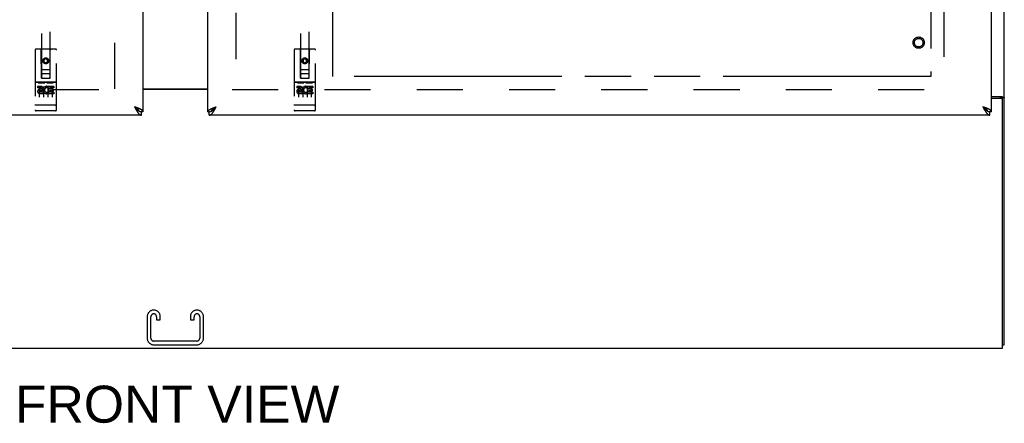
# Model space of a CAD drawing. Header units: inches. Extents: x 0 to 243, y 0 to 157.
# Tile 4 of 17: x 73 to 101, y 40 to 52. Entities that reach past the tile are written whole.
import ezdxf

# ---------------------------------------------------------------- set-up
doc = ezdxf.new("R2010")
doc.units = ezdxf.units.IN
doc.header["$LTSCALE"] = 13.357143
doc.header["$MEASUREMENT"] = 0
doc.linetypes.add('HIDDEN', pattern=[0.2, 0.1, -0.1])
doc.linetypes.add('PHANTOM', pattern=[0.8, 0.45, -0.05, 0.1, -0.05, 0.1, -0.05])
doc.layers.get('0').update_dxf_attribs({"linetype": 'CONTINUOUS'})
for name, color, linetype in [('02___PRT_ALL_AXES', 7, 'CONTINUOUS'), ('AVAILABLE_DOOR_SPACE', 7, 'CONTINUOUS'), ('DEFAULT_2', 8, 'HIDDEN'), ('DIMENSIONS', 7, 'CONTINUOUS')]:
    doc.layers.add(name, color=color, linetype=linetype)
doc.styles.get("Standard").update_dxf_attribs({"font": 'arial.ttf'})
doc.dimstyles.new('DIMSTYLE_2', dxfattribs={"dimtxt": 1.114286, "dimasz": 1.428571, "dimexe": 0.09, "dimexo": 0.07, "dimgap": 0.039, "dimtad": 0, "dimtih": 1, "dimtoh": 1, "dimzin": 4, "dimdsep": 46, "dimtxsty": 'Standard', "dimblk": '_FILLED', "dimblk1": '_FILLED', "dimblk2": '_FILLED', "dimcen": 0.09, "dimazin": 1, "dimtfac": 1, "dimtdec": 3, "dimtofl": 0, "dimtmove": 0, "dimatfit": 3, "dimldrblk": '_FILLED', "dimfxl": 1, "dimtolj": 1, "dimtzin": 4, "dimarcsym": 0})

# ---------------------------------------------------------------- blocks, each defined once
blk = doc.blocks.new('_FILLED')
at = {"color": 0, "linetype": 'ByBlock'}
blk.add_solid([(0, 0), (-1, 0.2), (-1, -0.2)], dxfattribs=at)
blk = doc.blocks.new('*D11')
at = {"layer": 'DIMENSIONS', "color": 2, "linetype": 'Continuous'}
for p, q in [((81.598, 100.79), (87.751, 100.79)), ((98.911, 100.79), (92.759, 100.79))]:
    blk.add_line(p, q, dxfattribs=at)
at = {"layer": 'DIMENSIONS', "color": 2, "linetype": 'Continuous', "xscale": 1.4285714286, "yscale": 1.4285714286, "zscale": 1.4285714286, "rotation": 180}
blk.add_blockref('_FILLED', (81.598, 100.79), dxfattribs=at)
at = {"layer": 'DIMENSIONS', "color": 2, "linetype": 'Continuous', "xscale": 1.4285714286, "yscale": 1.4285714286, "zscale": 1.4285714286}
blk.add_blockref('_FILLED', (98.911, 100.79), dxfattribs=at)
at = {"layer": 'DIMENSIONS', "color": 2, "linetype": 'Continuous', "insert": (90.255, 101.347), "char_height": 1.1143, "width": 3.89379, "attachment_point": 2, "line_spacing_factor": 0.9}
blk.add_mtext('17.31', dxfattribs=at)
blk = doc.blocks.new('*D13')
at = {"layer": 'DIMENSIONS', "color": 2, "linetype": 'Continuous'}
for p, q in [((77.973, 99.077), (75.116, 99.077)), ((81.598, 99.077), (84.197, 99.077))]:
    blk.add_line(p, q, dxfattribs=at)
at = {"layer": 'DIMENSIONS', "color": 2, "linetype": 'Continuous', "xscale": 1.4285714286, "yscale": 1.4285714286, "zscale": 1.4285714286}
blk.add_blockref('_FILLED', (77.973, 99.077), dxfattribs=at)
at = {"layer": 'DIMENSIONS', "color": 2, "linetype": 'Continuous', "xscale": 1.4285714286, "yscale": 1.4285714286, "zscale": 1.4285714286, "rotation": 180}
blk.add_blockref('_FILLED', (81.598, 99.077), dxfattribs=at)
at = {"layer": 'DIMENSIONS', "color": 2, "linetype": 'Continuous', "insert": (84.754, 99.634), "char_height": 1.1143, "width": 3.02804, "attachment_point": 1, "line_spacing_factor": 0.9}
blk.add_mtext('3.63', dxfattribs=at)

msp = doc.modelspace()

# ---------------------------------------------------------------- linework, layer by layer
at = {"color": 3, "linetype": 'Continuous'}
for p, q in [((101.036, 42.668), (101.036, 114.46)), ((76.098, 111.71), (76.098, 49.418)), ((77.973, 49.418), (77.973, 111.71)), ((100.661, 49.418), (100.661, 53.814)), ((76.098, 50.079), (77.973, 50.079)), ((77.973, 50.064), (76.098, 50.064)), ((100.661, 49.856), (100.966, 49.856)), ((100.924, 49.804), (100.661, 49.804)), ((100.984, 42.564), (100.984, 49.744)), ((75.888, 49.547), (75.852, 49.56)), ((75.852, 49.56), (75.865, 49.536)), ((75.865, 49.536), (75.875, 49.517)), ((75.875, 49.517), (75.882, 49.505)), ((75.882, 49.505), (75.888, 49.493)), ((75.906, 49.54), (75.888, 49.547)), ((75.888, 49.493), (75.895, 49.481)), ((75.918, 49.536), (75.906, 49.54)), ((75.929, 49.531), (75.918, 49.536)), ((75.941, 49.527), (75.929, 49.531)), ((75.952, 49.523), (75.941, 49.527)), ((78.109, 49.518), (78.12, 49.523)), ((78.12, 49.523), (78.131, 49.527)), ((78.131, 49.527), (78.143, 49.531)), ((78.143, 49.531), (78.154, 49.536)), ((78.154, 49.536), (78.166, 49.54)), ((78.166, 49.54), (78.178, 49.545)), ((78.178, 49.545), (78.196, 49.552)), ((78.184, 49.493), (78.19, 49.505)), ((78.19, 49.505), (78.197, 49.517)), ((78.196, 49.552), (78.22, 49.56)), ((78.197, 49.517), (78.203, 49.529)), ((78.203, 49.529), (78.22, 49.56)), ((100.414, 49.56), (100.431, 49.529)), ((100.431, 49.529), (100.438, 49.517)), ((100.438, 49.517), (100.444, 49.505)), ((100.444, 49.505), (100.451, 49.493)), ((100.451, 49.493), (100.457, 49.481)), ((100.474, 49.538), (100.457, 49.545)), ((100.486, 49.534), (100.474, 49.538)), ((100.498, 49.529), (100.486, 49.534)), ((100.509, 49.525), (100.498, 49.529)), ((76.056, 49.314), (53.453, 49.314)), ((100.619, 49.314), (78.015, 49.314)), ((53.088, 42.564), (100.984, 42.564))]:
    msp.add_line(p, q, dxfattribs=at)
at = {"color": 7, "linetype": 'Continuous'}
for p, q in [((100.932, 49.816), (101.036, 49.816)), ((100.932, 49.816), (100.932, 49.804)), ((75.869, 49.55), (75.852, 49.56)), ((75.852, 49.56), (75.868, 49.542)), ((75.868, 49.542), (75.878, 49.532)), ((75.881, 49.542), (75.869, 49.55)), ((75.878, 49.532), (75.885, 49.525)), ((75.889, 49.537), (75.881, 49.542)), ((75.885, 49.525), (75.892, 49.518)), ((75.892, 49.518), (75.898, 49.511)), ((75.992, 49.435), (75.994, 49.434)), ((76.098, 49.418), (76.056, 49.418)), ((76.056, 49.314), (76.056, 49.418)), ((77.973, 49.418), (78.015, 49.418)), ((78.015, 49.314), (78.015, 49.418)), ((78.077, 49.434), (78.08, 49.435)), ((78.175, 49.531), (78.183, 49.537)), ((78.18, 49.518), (78.187, 49.525)), ((78.183, 49.537), (78.191, 49.542)), ((78.187, 49.525), (78.194, 49.532)), ((78.191, 49.542), (78.199, 49.547)), ((78.194, 49.532), (78.203, 49.542)), ((78.199, 49.547), (78.212, 49.555)), ((78.203, 49.542), (78.22, 49.56)), ((78.212, 49.555), (78.22, 49.56)), ((100.435, 49.547), (100.414, 49.56)), ((100.414, 49.56), (100.431, 49.542)), ((100.431, 49.542), (100.441, 49.532)), ((100.443, 49.542), (100.435, 49.547)), ((100.441, 49.532), (100.447, 49.525)), ((100.451, 49.537), (100.443, 49.542)), ((100.447, 49.525), (100.454, 49.518)), ((100.454, 49.518), (100.461, 49.511)), ((100.554, 49.435), (100.557, 49.434)), ((100.661, 49.418), (100.619, 49.418)), ((100.619, 49.314), (100.619, 49.418)), ((100.984, 42.668), (101.036, 42.668))]:
    msp.add_line(p, q, dxfattribs=at)
for points in [[(100.892, 49.856), (100.892, 49.854), (100.892, 49.852), (100.892, 49.851), (100.893, 49.849), (100.894, 49.847), (100.895, 49.846), (100.896, 49.844), (100.897, 49.843), (100.899, 49.841), (100.901, 49.839), (100.903, 49.838), (100.905, 49.837), (100.907, 49.836), (100.909, 49.834), (100.911, 49.833), (100.916, 49.831)], [(100.916, 49.831), (100.919, 49.83), (100.921, 49.828), (100.923, 49.827), (100.925, 49.826), (100.927, 49.824), (100.929, 49.823), (100.93, 49.822), (100.931, 49.82), (100.932, 49.819), (100.932, 49.817), (100.932, 49.816)], [(75.992, 49.435), (75.992, 49.436), (75.991, 49.439), (75.99, 49.442), (75.988, 49.444), (75.987, 49.447), (75.986, 49.45), (75.984, 49.452), (75.983, 49.455), (75.981, 49.458), (75.979, 49.46), (75.977, 49.463), (75.975, 49.465), (75.973, 49.468), (75.971, 49.471), (75.969, 49.473), (75.966, 49.476), (75.964, 49.479), (75.961, 49.481), (75.958, 49.484), (75.956, 49.487), (75.953, 49.489), (75.95, 49.492), (75.947, 49.494), (75.944, 49.497), (75.94, 49.5), (75.937, 49.502), (75.934, 49.505), (75.93, 49.508), (75.927, 49.51), (75.923, 49.513), (75.92, 49.516), (75.916, 49.518), (75.912, 49.521), (75.908, 49.523), (75.905, 49.526), (75.901, 49.529), (75.897, 49.531), (75.889, 49.537)], [(75.898, 49.511), (75.901, 49.508), (75.905, 49.504), (75.908, 49.501), (75.911, 49.498), (75.915, 49.494), (75.918, 49.491), (75.921, 49.488), (75.925, 49.485), (75.928, 49.482), (75.931, 49.479), (75.934, 49.476), (75.938, 49.473), (75.941, 49.47), (75.944, 49.468), (75.948, 49.465), (75.951, 49.462), (75.954, 49.46), (75.958, 49.457), (75.961, 49.455), (75.964, 49.452), (75.967, 49.45), (75.971, 49.448), (75.974, 49.446), (75.977, 49.443), (75.981, 49.441), (75.984, 49.44), (75.987, 49.438), (75.99, 49.436), (75.992, 49.435)], [(75.994, 49.434), (75.997, 49.433), (76, 49.431), (76.004, 49.429), (76.007, 49.428), (76.01, 49.427), (76.014, 49.426), (76.017, 49.424), (76.02, 49.423), (76.023, 49.422), (76.027, 49.422), (76.03, 49.421), (76.033, 49.42), (76.037, 49.42), (76.04, 49.419), (76.043, 49.419), (76.047, 49.418), (76.05, 49.418), (76.053, 49.418), (76.056, 49.418)], [(78.015, 49.418), (78.019, 49.418), (78.022, 49.418), (78.025, 49.418), (78.029, 49.419), (78.032, 49.419), (78.035, 49.42), (78.039, 49.42), (78.042, 49.421), (78.045, 49.422), (78.048, 49.422), (78.052, 49.423), (78.055, 49.424), (78.058, 49.426), (78.062, 49.427), (78.065, 49.428), (78.068, 49.429), (78.072, 49.431), (78.075, 49.433), (78.077, 49.434)], [(78.08, 49.435), (78.08, 49.436), (78.081, 49.439), (78.082, 49.442), (78.083, 49.444), (78.085, 49.447), (78.086, 49.45), (78.088, 49.452), (78.089, 49.455), (78.091, 49.458), (78.093, 49.46), (78.095, 49.463), (78.097, 49.465), (78.099, 49.468), (78.101, 49.471), (78.103, 49.473), (78.106, 49.476), (78.108, 49.479), (78.111, 49.481), (78.114, 49.484), (78.116, 49.487), (78.119, 49.489), (78.122, 49.492), (78.125, 49.494), (78.128, 49.497), (78.132, 49.5), (78.135, 49.502), (78.138, 49.505), (78.142, 49.508), (78.145, 49.51), (78.149, 49.513), (78.152, 49.516), (78.156, 49.518), (78.16, 49.521), (78.164, 49.523), (78.167, 49.526), (78.171, 49.529), (78.175, 49.531)], [(78.08, 49.435), (78.081, 49.436), (78.085, 49.438), (78.088, 49.44), (78.091, 49.441), (78.095, 49.443), (78.098, 49.446), (78.101, 49.448), (78.105, 49.45), (78.108, 49.452), (78.111, 49.455), (78.114, 49.457), (78.118, 49.46), (78.121, 49.462), (78.124, 49.465), (78.128, 49.468), (78.131, 49.47), (78.134, 49.473), (78.138, 49.476), (78.141, 49.479), (78.144, 49.482), (78.147, 49.485), (78.151, 49.488), (78.154, 49.491), (78.157, 49.494), (78.161, 49.498), (78.164, 49.501), (78.167, 49.504), (78.17, 49.508), (78.174, 49.511), (78.18, 49.518)], [(100.554, 49.435), (100.554, 49.436), (100.553, 49.439), (100.552, 49.442), (100.551, 49.444), (100.55, 49.447), (100.548, 49.45), (100.547, 49.452), (100.545, 49.455), (100.544, 49.458), (100.542, 49.46), (100.54, 49.463), (100.538, 49.465), (100.536, 49.468), (100.534, 49.471), (100.531, 49.473), (100.529, 49.476), (100.526, 49.479), (100.524, 49.481), (100.521, 49.484), (100.518, 49.487), (100.515, 49.489), (100.512, 49.492), (100.509, 49.494), (100.506, 49.497), (100.503, 49.5), (100.5, 49.502), (100.496, 49.505), (100.493, 49.508), (100.489, 49.51), (100.486, 49.513), (100.482, 49.516), (100.478, 49.518), (100.475, 49.521), (100.471, 49.523), (100.467, 49.526), (100.463, 49.529), (100.459, 49.531), (100.451, 49.537)], [(100.461, 49.511), (100.464, 49.508), (100.467, 49.504), (100.471, 49.501), (100.474, 49.498), (100.477, 49.494), (100.48, 49.491), (100.484, 49.488), (100.487, 49.485), (100.49, 49.482), (100.494, 49.479), (100.497, 49.476), (100.5, 49.473), (100.504, 49.47), (100.507, 49.468), (100.51, 49.465), (100.513, 49.462), (100.517, 49.46), (100.52, 49.457), (100.523, 49.455), (100.527, 49.452), (100.53, 49.45), (100.533, 49.448), (100.537, 49.446), (100.54, 49.443), (100.543, 49.441), (100.546, 49.44), (100.55, 49.438), (100.553, 49.436), (100.554, 49.435)], [(100.557, 49.434), (100.56, 49.433), (100.563, 49.431), (100.566, 49.429), (100.569, 49.428), (100.573, 49.427), (100.576, 49.426), (100.579, 49.424), (100.583, 49.423), (100.586, 49.422), (100.589, 49.422), (100.593, 49.421), (100.596, 49.42), (100.599, 49.42), (100.602, 49.419), (100.606, 49.419), (100.609, 49.418), (100.612, 49.418), (100.616, 49.418), (100.619, 49.418)]]:
    msp.add_lwpolyline(points, dxfattribs=at)
at = {"color": 3, "linetype": 'Continuous'}
for points in [[(100.966, 49.856), (100.968, 49.855), (100.971, 49.853), (100.973, 49.852), (100.977, 49.85), (100.98, 49.849), (100.984, 49.847), (100.988, 49.846), (100.992, 49.844), (100.996, 49.843), (101, 49.842), (101.004, 49.84), (101.008, 49.839), (101.012, 49.838), (101.015, 49.836), (101.018, 49.835), (101.021, 49.834), (101.024, 49.832), (101.027, 49.83), (101.029, 49.829), (101.031, 49.827), (101.032, 49.825), (101.034, 49.823), (101.035, 49.822), (101.035, 49.82), (101.036, 49.818), (101.036, 49.816)], [(75.895, 49.481), (75.898, 49.475), (75.901, 49.469), (75.905, 49.463), (75.908, 49.458), (75.911, 49.452), (75.915, 49.446), (75.918, 49.441), (75.921, 49.435), (75.925, 49.43), (75.928, 49.425), (75.931, 49.42)], [(75.931, 49.42), (75.934, 49.415), (75.938, 49.41), (75.941, 49.405), (75.944, 49.4), (75.948, 49.395), (75.951, 49.391), (75.954, 49.386), (75.958, 49.382), (75.961, 49.378), (75.964, 49.373), (75.967, 49.369), (75.971, 49.366), (75.974, 49.362), (75.977, 49.358), (75.981, 49.355), (75.984, 49.351), (75.987, 49.348), (75.99, 49.345), (75.994, 49.342), (75.997, 49.339), (76, 49.336), (76.004, 49.334), (76.007, 49.332), (76.01, 49.329), (76.014, 49.327), (76.017, 49.325), (76.02, 49.323), (76.023, 49.322), (76.027, 49.32), (76.03, 49.319), (76.033, 49.318), (76.037, 49.317), (76.04, 49.316), (76.043, 49.315), (76.047, 49.315), (76.05, 49.314), (76.053, 49.314), (76.056, 49.314)], [(75.999, 49.503), (75.994, 49.505), (75.989, 49.507), (75.984, 49.509), (75.979, 49.511), (75.973, 49.514), (75.968, 49.516), (75.963, 49.518), (75.952, 49.523)], [(76.098, 49.418), (76.098, 49.42), (76.098, 49.422), (76.098, 49.425), (76.097, 49.427), (76.097, 49.429), (76.096, 49.431), (76.095, 49.434), (76.094, 49.436), (76.092, 49.438), (76.091, 49.44), (76.09, 49.442), (76.088, 49.445), (76.086, 49.447), (76.084, 49.449), (76.082, 49.451), (76.08, 49.454), (76.077, 49.456), (76.075, 49.458), (76.072, 49.46), (76.069, 49.462), (76.066, 49.465), (76.063, 49.467), (76.06, 49.469), (76.057, 49.471), (76.053, 49.474), (76.05, 49.476), (76.046, 49.478), (76.043, 49.48), (76.039, 49.483), (76.035, 49.485), (76.03, 49.487), (76.026, 49.489), (76.022, 49.491), (76.017, 49.494), (76.013, 49.496), (76.008, 49.498), (76.004, 49.5), (75.999, 49.503)], [(77.973, 49.418), (77.974, 49.42), (77.974, 49.422), (77.974, 49.425), (77.975, 49.427), (77.975, 49.429), (77.976, 49.431), (77.977, 49.434), (77.978, 49.436), (77.979, 49.438), (77.981, 49.44), (77.982, 49.442), (77.984, 49.445), (77.986, 49.447), (77.988, 49.449), (77.99, 49.451), (77.992, 49.454), (77.995, 49.456), (77.997, 49.458), (78, 49.46), (78.003, 49.462), (78.005, 49.465), (78.009, 49.467), (78.012, 49.469), (78.015, 49.471), (78.018, 49.474), (78.022, 49.476), (78.026, 49.478), (78.029, 49.48), (78.033, 49.483), (78.037, 49.485), (78.041, 49.487), (78.046, 49.489), (78.05, 49.491), (78.054, 49.494), (78.059, 49.496), (78.064, 49.498), (78.068, 49.5), (78.073, 49.503)], [(78.015, 49.314), (78.019, 49.314), (78.022, 49.314), (78.025, 49.315), (78.029, 49.315), (78.032, 49.316), (78.035, 49.317), (78.039, 49.318), (78.042, 49.319), (78.045, 49.32), (78.048, 49.322), (78.052, 49.323), (78.055, 49.325), (78.058, 49.327), (78.062, 49.329), (78.065, 49.332), (78.068, 49.334), (78.072, 49.336), (78.075, 49.339), (78.078, 49.342), (78.081, 49.345), (78.085, 49.348), (78.088, 49.351), (78.091, 49.355), (78.095, 49.358), (78.098, 49.362), (78.101, 49.366), (78.105, 49.369), (78.108, 49.373), (78.111, 49.378), (78.114, 49.382), (78.118, 49.386), (78.121, 49.391), (78.124, 49.395), (78.128, 49.4), (78.131, 49.405), (78.134, 49.41), (78.138, 49.415)], [(78.073, 49.503), (78.078, 49.505), (78.083, 49.507), (78.088, 49.509), (78.093, 49.511), (78.098, 49.514), (78.104, 49.516), (78.109, 49.518)], [(78.138, 49.415), (78.141, 49.42), (78.144, 49.425), (78.147, 49.43), (78.151, 49.435), (78.154, 49.441), (78.157, 49.446), (78.161, 49.452), (78.164, 49.458), (78.167, 49.463), (78.17, 49.469), (78.174, 49.475), (78.177, 49.481), (78.184, 49.493)], [(100.457, 49.545), (100.451, 49.547), (100.414, 49.56)], [(100.457, 49.481), (100.461, 49.475), (100.464, 49.469), (100.467, 49.463), (100.471, 49.458), (100.474, 49.452), (100.477, 49.446), (100.48, 49.441), (100.484, 49.435), (100.487, 49.43), (100.49, 49.425), (100.494, 49.42)], [(100.494, 49.42), (100.497, 49.415), (100.5, 49.41), (100.504, 49.405), (100.507, 49.4), (100.51, 49.395), (100.513, 49.391), (100.517, 49.386), (100.52, 49.382), (100.523, 49.378), (100.527, 49.373), (100.53, 49.369), (100.533, 49.366), (100.537, 49.362), (100.54, 49.358), (100.543, 49.355), (100.546, 49.351), (100.55, 49.348), (100.553, 49.345), (100.556, 49.342), (100.56, 49.339), (100.563, 49.336), (100.566, 49.334), (100.569, 49.332), (100.573, 49.329), (100.576, 49.327), (100.579, 49.325), (100.583, 49.323), (100.586, 49.322), (100.589, 49.32), (100.593, 49.319), (100.596, 49.318), (100.599, 49.317), (100.602, 49.316), (100.606, 49.315), (100.609, 49.315), (100.612, 49.314), (100.616, 49.314), (100.619, 49.314)], [(100.561, 49.503), (100.556, 49.505), (100.551, 49.507), (100.546, 49.509), (100.541, 49.511), (100.536, 49.514), (100.531, 49.516), (100.525, 49.518), (100.52, 49.52), (100.509, 49.525)], [(100.661, 49.418), (100.661, 49.42), (100.661, 49.422), (100.66, 49.425), (100.66, 49.427), (100.659, 49.429), (100.658, 49.431), (100.657, 49.434), (100.656, 49.436), (100.655, 49.438), (100.654, 49.44), (100.652, 49.442), (100.65, 49.445), (100.649, 49.447), (100.647, 49.449), (100.644, 49.451), (100.642, 49.454), (100.64, 49.456), (100.637, 49.458), (100.635, 49.46), (100.632, 49.462), (100.629, 49.465), (100.626, 49.467), (100.623, 49.469), (100.619, 49.471), (100.616, 49.474), (100.612, 49.476), (100.609, 49.478), (100.605, 49.48), (100.601, 49.483), (100.597, 49.485), (100.593, 49.487), (100.589, 49.489), (100.584, 49.491), (100.58, 49.494), (100.575, 49.496), (100.571, 49.498), (100.566, 49.5), (100.561, 49.503)]]:
    msp.add_lwpolyline(points, dxfattribs=at)
msp.add_arc((100.924, 49.744), 0.06, 0, 90, dxfattribs=at)
at = {"layer": '02___PRT_ALL_AXES', "color": 8, "linetype": 'HIDDEN'}
for p, q in [((73.568, 50.274), (73.003, 50.274)), ((81.068, 50.274), (80.503, 50.274)), ((73.142, 50.152), (73.049, 50.152)), ((73.049, 50.152), (73.049, 50.11)), ((73.142, 50.11), (73.049, 50.11)), ((73.145, 50.066), (73.099, 50.066)), ((73.142, 50.026), (73.113, 50.026)), ((73.205, 49.982), (73.113, 49.982)), ((73.205, 49.939), (73.113, 49.939)), ((73.205, 49.982), (73.205, 49.939)), ((73.337, 49.987), (73.354, 49.948)), ((73.362, 50.117), (73.349, 50.098)), ((73.358, 50.142), (73.362, 50.14)), ((73.518, 50.152), (73.362, 50.152)), ((73.362, 50.152), (73.362, 50.14)), ((73.362, 50.117), (73.362, 49.939)), ((73.518, 49.939), (73.362, 49.939)), ((73.518, 50.11), (73.404, 50.11)), ((73.404, 50.11), (73.404, 50.067)), ((73.496, 50.067), (73.404, 50.067)), ((73.496, 50.024), (73.404, 50.024)), ((73.404, 50.024), (73.404, 49.982)), ((73.518, 49.982), (73.404, 49.982)), ((73.496, 50.067), (73.496, 50.024)), ((73.518, 50.152), (73.518, 50.11)), ((73.518, 49.982), (73.518, 49.939)), ((80.642, 50.152), (80.549, 50.152)), ((80.549, 50.152), (80.549, 50.11)), ((80.642, 50.11), (80.549, 50.11)), ((80.645, 50.066), (80.599, 50.066)), ((80.642, 50.026), (80.613, 50.026)), ((80.705, 49.982), (80.613, 49.982)), ((80.705, 49.939), (80.613, 49.939)), ((80.705, 49.982), (80.705, 49.939)), ((80.837, 49.987), (80.854, 49.948)), ((80.862, 50.117), (80.849, 50.098)), ((80.858, 50.142), (80.862, 50.14)), ((81.018, 50.152), (80.862, 50.152)), ((80.862, 50.152), (80.862, 50.14)), ((80.862, 50.117), (80.862, 49.939)), ((81.018, 49.939), (80.862, 49.939)), ((81.018, 50.11), (80.904, 50.11)), ((80.904, 50.11), (80.904, 50.067)), ((80.996, 50.067), (80.904, 50.067)), ((80.996, 50.024), (80.904, 50.024)), ((80.904, 50.024), (80.904, 49.982)), ((81.018, 49.982), (80.904, 49.982)), ((80.996, 50.067), (80.996, 50.024)), ((81.018, 50.152), (81.018, 50.11)), ((81.018, 49.982), (81.018, 49.939)), ((73.568, 49.446), (73.003, 49.446)), ((81.068, 49.446), (80.503, 49.446))]:
    msp.add_line(p, q, dxfattribs=at)
for centre, radius in [((98.557, 51.418), 0.124), ((73.286, 50.891), 0.085), ((80.786, 50.891), 0.085)]:
    msp.add_circle(centre, radius, dxfattribs=at)
for centre, radius, start, end in [((73.113, 50.004), 0.0644, 102.2995, 270.0775), ((73.113, 50.004), 0.0219, 89.9011, 270), ((73.142, 50.089), 0.0635, 270, 90), ((73.142, 50.088), 0.0219, 280.307, 90), ((73.312, 50.046), 0.107, 64.2636, 293.4027), ((73.312, 50.046), 0.0639, 54.8895, 293.4026), ((80.613, 50.004), 0.0644, 102.2995, 270.0775), ((80.613, 50.004), 0.0219, 89.9011, 270), ((80.642, 50.089), 0.0635, 270, 90), ((80.642, 50.088), 0.0219, 280.307, 90), ((80.812, 50.046), 0.107, 64.2636, 293.4027), ((80.812, 50.046), 0.0639, 54.8895, 293.4026)]:
    msp.add_arc(centre, radius, start, end, dxfattribs=at)
at = {"layer": 'AVAILABLE_DOOR_SPACE', "color": 4, "linetype": 'PHANTOM'}
for p, q in [((98.911, 110.689), (98.911, 50.439)), ((81.598, 50.439), (81.598, 73.863)), ((98.911, 50.439), (81.598, 50.439))]:
    msp.add_line(p, q, dxfattribs=at)
at = {"layer": 'DEFAULT_2', "color": 8, "linetype": 'HIDDEN'}
for p, q in [((75.286, 50.079), (75.286, 111.049)), ((78.786, 111.049), (78.786, 50.079)), ((99.286, 111.116), (99.286, 50.012)), ((73.161, 78.393), (73.161, 50.391)), ((73.411, 50.391), (73.411, 78.393)), ((80.661, 78.393), (80.661, 50.391)), ((80.911, 50.391), (80.911, 78.393)), ((72.973, 51.201), (72.973, 49.476)), ((73.568, 51.231), (73.003, 51.231)), ((73.159, 50.391), (73.156, 51.201)), ((73.412, 50.391), (73.416, 51.201)), ((73.598, 49.476), (73.598, 51.201)), ((80.473, 51.201), (80.473, 49.476)), ((81.068, 51.231), (80.503, 51.231)), ((80.659, 50.391), (80.656, 51.201)), ((80.912, 50.391), (80.916, 51.201)), ((81.098, 49.476), (81.098, 51.201)), ((73.286, 50.964), (73.223, 50.928)), ((73.223, 50.928), (73.233, 50.922)), ((73.223, 50.928), (73.223, 50.856)), ((73.223, 50.856), (73.233, 50.861)), ((73.223, 50.856), (73.286, 50.82)), ((73.286, 50.952), (73.233, 50.922)), ((73.233, 50.922), (73.233, 50.861)), ((73.233, 50.861), (73.286, 50.831)), ((73.348, 50.928), (73.286, 50.964)), ((73.286, 50.964), (73.286, 50.952)), ((73.338, 50.922), (73.286, 50.952)), ((73.286, 50.831), (73.338, 50.861)), ((73.286, 50.82), (73.348, 50.856)), ((73.286, 50.82), (73.286, 50.831)), ((73.348, 50.928), (73.338, 50.922)), ((73.338, 50.861), (73.338, 50.922)), ((73.348, 50.856), (73.338, 50.861)), ((73.348, 50.856), (73.348, 50.928)), ((80.786, 50.964), (80.723, 50.928)), ((80.723, 50.928), (80.733, 50.922)), ((80.723, 50.928), (80.723, 50.856)), ((80.723, 50.856), (80.733, 50.861)), ((80.723, 50.856), (80.786, 50.82)), ((80.786, 50.952), (80.733, 50.922)), ((80.733, 50.922), (80.733, 50.861)), ((80.733, 50.861), (80.786, 50.831)), ((80.848, 50.928), (80.786, 50.964)), ((80.786, 50.964), (80.786, 50.952)), ((80.838, 50.922), (80.786, 50.952)), ((80.786, 50.831), (80.838, 50.861)), ((80.786, 50.82), (80.848, 50.856)), ((80.786, 50.82), (80.786, 50.831)), ((80.848, 50.928), (80.838, 50.922)), ((80.838, 50.861), (80.838, 50.922)), ((80.848, 50.856), (80.838, 50.861)), ((80.848, 50.856), (80.848, 50.928)), ((73.158, 50.641), (73.414, 50.641)), ((73.371, 50.516), (73.201, 50.516)), ((80.658, 50.641), (80.914, 50.641)), ((80.871, 50.516), (80.701, 50.516)), ((73.003, 50.274), (73.568, 50.274)), ((73.075, 50.258), (73.247, 50.258)), ((73.159, 50.391), (73.161, 50.391)), ((73.161, 50.391), (73.411, 50.391)), ((73.325, 50.258), (73.497, 50.258)), ((73.411, 50.391), (73.412, 50.391)), ((80.503, 50.274), (81.068, 50.274)), ((80.575, 50.258), (80.747, 50.258)), ((80.659, 50.391), (80.661, 50.391)), ((80.661, 50.391), (80.911, 50.391)), ((80.825, 50.258), (80.997, 50.258)), ((80.911, 50.391), (80.912, 50.391)), ((54.786, 50.064), (75.39, 50.064)), ((73.098, 50.144), (73.098, 49.838)), ((73.223, 50.144), (73.223, 49.838)), ((73.348, 50.144), (73.348, 49.838)), ((73.473, 50.144), (73.473, 49.838)), ((78.682, 50.064), (99.286, 50.064)), ((80.598, 50.144), (80.598, 49.838)), ((80.723, 50.144), (80.723, 49.838)), ((80.848, 50.144), (80.848, 49.838)), ((80.973, 50.144), (80.973, 49.838)), ((72.991, 49.605), (72.99, 49.605)), ((72.992, 49.605), (72.991, 49.605)), ((72.993, 49.605), (72.992, 49.605)), ((72.994, 49.605), (72.993, 49.605)), ((72.995, 49.605), (72.994, 49.605)), ((72.994, 49.605), (72.994, 49.605)), ((72.996, 49.605), (72.995, 49.605)), ((72.997, 49.605), (72.996, 49.605)), ((72.998, 49.605), (72.997, 49.605)), ((72.999, 49.605), (72.998, 49.605)), ((72.998, 49.605), (72.998, 49.605)), ((73, 49.604), (72.999, 49.605)), ((73.001, 49.604), (73, 49.604)), ((73.002, 49.604), (73.001, 49.604)), ((73.003, 49.604), (73.002, 49.604)), ((73.569, 49.604), (73.003, 49.604)), ((73.003, 49.604), (73.003, 49.604)), ((73.569, 49.604), (73.57, 49.604)), ((73.57, 49.604), (73.571, 49.604)), ((73.571, 49.604), (73.572, 49.605)), ((73.571, 49.604), (73.571, 49.604)), ((73.572, 49.605), (73.573, 49.605)), ((73.573, 49.605), (73.574, 49.605)), ((73.574, 49.605), (73.575, 49.605)), ((73.575, 49.605), (73.576, 49.605)), ((73.576, 49.605), (73.577, 49.605)), ((73.576, 49.605), (73.576, 49.605)), ((73.577, 49.605), (73.578, 49.605)), ((73.578, 49.605), (73.579, 49.605)), ((73.579, 49.605), (73.58, 49.605)), ((73.58, 49.605), (73.581, 49.605)), ((73.58, 49.605), (73.58, 49.605)), ((73.581, 49.605), (73.582, 49.605)), ((73.582, 49.605), (73.583, 49.605)), ((80.491, 49.605), (80.49, 49.605)), ((80.492, 49.605), (80.491, 49.605)), ((80.493, 49.605), (80.492, 49.605)), ((80.494, 49.605), (80.493, 49.605)), ((80.495, 49.605), (80.494, 49.605)), ((80.494, 49.605), (80.494, 49.605)), ((80.496, 49.605), (80.495, 49.605)), ((80.497, 49.605), (80.496, 49.605)), ((80.498, 49.605), (80.497, 49.605)), ((80.499, 49.605), (80.498, 49.605)), ((80.498, 49.605), (80.498, 49.605)), ((80.5, 49.604), (80.499, 49.605)), ((80.501, 49.604), (80.5, 49.604)), ((80.502, 49.604), (80.501, 49.604)), ((80.503, 49.604), (80.502, 49.604)), ((81.069, 49.604), (80.503, 49.604)), ((80.503, 49.604), (80.503, 49.604)), ((81.069, 49.604), (81.07, 49.604)), ((81.07, 49.604), (81.071, 49.604)), ((81.071, 49.604), (81.072, 49.605)), ((81.071, 49.604), (81.071, 49.604)), ((81.072, 49.605), (81.073, 49.605)), ((81.073, 49.605), (81.074, 49.605)), ((81.074, 49.605), (81.075, 49.605)), ((81.075, 49.605), (81.076, 49.605)), ((81.076, 49.605), (81.077, 49.605)), ((81.076, 49.605), (81.076, 49.605)), ((81.077, 49.605), (81.078, 49.605)), ((81.078, 49.605), (81.079, 49.605)), ((81.079, 49.605), (81.08, 49.605)), ((81.08, 49.605), (81.081, 49.605)), ((81.08, 49.605), (81.08, 49.605)), ((81.081, 49.605), (81.082, 49.605)), ((81.082, 49.605), (81.083, 49.605)), ((73.253, 49.446), (73.068, 49.446)), ((73.503, 49.446), (73.318, 49.446)), ((80.753, 49.446), (80.568, 49.446)), ((81.003, 49.446), (80.818, 49.446)), ((76.418, 43.668), (76.403, 43.668)), ((77.668, 43.668), (77.653, 43.668)), ((76.223, 43.488), (76.223, 42.848)), ((76.327, 42.862), (76.327, 43.474)), ((76.494, 43.474), (76.494, 43.387)), ((76.494, 43.387), (76.598, 43.387)), ((76.598, 43.387), (76.598, 43.488)), ((77.473, 43.488), (77.473, 43.387)), ((77.473, 43.387), (77.577, 43.387)), ((77.577, 43.387), (77.577, 43.474)), ((77.744, 43.474), (77.744, 42.862)), ((77.848, 42.848), (77.848, 43.488)), ((77.654, 42.772), (76.417, 42.772)), ((76.403, 42.668), (77.668, 42.668))]:
    msp.add_line(p, q, dxfattribs=at)
for points in [[(73.068, 50.257), (73.069, 50.257), (73.069, 50.257), (73.069, 50.257), (73.069, 50.257), (73.069, 50.257), (73.069, 50.257), (73.069, 50.258), (73.069, 50.258), (73.069, 50.258), (73.069, 50.258), (73.07, 50.258), (73.07, 50.258), (73.07, 50.258), (73.07, 50.258), (73.07, 50.258), (73.07, 50.258), (73.07, 50.258), (73.07, 50.258), (73.07, 50.258), (73.071, 50.258), (73.071, 50.258), (73.071, 50.258), (73.071, 50.258), (73.071, 50.258), (73.071, 50.258), (73.071, 50.258), (73.072, 50.258), (73.072, 50.258), (73.072, 50.258), (73.072, 50.258), (73.072, 50.258), (73.072, 50.258), (73.073, 50.258), (73.073, 50.258), (73.073, 50.258), (73.073, 50.258), (73.073, 50.258), (73.073, 50.258), (73.074, 50.258), (73.074, 50.258), (73.074, 50.258), (73.074, 50.258), (73.074, 50.258), (73.075, 50.258), (73.075, 50.258)], [(73.247, 50.258), (73.247, 50.258), (73.247, 50.258), (73.248, 50.258), (73.248, 50.258), (73.248, 50.258), (73.248, 50.258), (73.248, 50.258), (73.248, 50.258), (73.249, 50.258), (73.249, 50.258), (73.249, 50.258), (73.249, 50.258), (73.249, 50.258), (73.25, 50.258), (73.25, 50.258), (73.25, 50.258), (73.25, 50.258), (73.25, 50.258), (73.25, 50.258), (73.25, 50.258), (73.251, 50.258), (73.251, 50.258), (73.251, 50.258), (73.251, 50.258), (73.251, 50.258), (73.251, 50.258), (73.251, 50.258), (73.252, 50.258), (73.252, 50.258), (73.252, 50.258), (73.252, 50.258), (73.252, 50.258), (73.252, 50.258), (73.252, 50.258), (73.252, 50.258), (73.253, 50.258), (73.253, 50.258), (73.253, 50.258), (73.253, 50.258), (73.253, 50.257), (73.253, 50.257), (73.253, 50.257), (73.253, 50.257), (73.253, 50.257), (73.253, 50.257), (73.253, 50.257)], [(73.318, 50.257), (73.319, 50.257), (73.319, 50.257), (73.319, 50.257), (73.319, 50.257), (73.319, 50.257), (73.319, 50.257), (73.319, 50.258), (73.319, 50.258), (73.319, 50.258), (73.319, 50.258), (73.32, 50.258), (73.32, 50.258), (73.32, 50.258), (73.32, 50.258), (73.32, 50.258), (73.32, 50.258), (73.32, 50.258), (73.32, 50.258), (73.32, 50.258), (73.321, 50.258), (73.321, 50.258), (73.321, 50.258), (73.321, 50.258), (73.321, 50.258), (73.321, 50.258), (73.321, 50.258), (73.322, 50.258), (73.322, 50.258), (73.322, 50.258), (73.322, 50.258), (73.322, 50.258), (73.322, 50.258), (73.323, 50.258), (73.323, 50.258), (73.323, 50.258), (73.323, 50.258), (73.323, 50.258), (73.323, 50.258), (73.324, 50.258), (73.324, 50.258), (73.324, 50.258), (73.324, 50.258), (73.324, 50.258), (73.325, 50.258), (73.325, 50.258)], [(73.497, 50.258), (73.497, 50.258), (73.497, 50.258), (73.498, 50.258), (73.498, 50.258), (73.498, 50.258), (73.498, 50.258), (73.498, 50.258), (73.498, 50.258), (73.499, 50.258), (73.499, 50.258), (73.499, 50.258), (73.499, 50.258), (73.499, 50.258), (73.5, 50.258), (73.5, 50.258), (73.5, 50.258), (73.5, 50.258), (73.5, 50.258), (73.5, 50.258), (73.5, 50.258), (73.501, 50.258), (73.501, 50.258), (73.501, 50.258), (73.501, 50.258), (73.501, 50.258), (73.501, 50.258), (73.501, 50.258), (73.502, 50.258), (73.502, 50.258), (73.502, 50.258), (73.502, 50.258), (73.502, 50.258), (73.502, 50.258), (73.502, 50.258), (73.502, 50.258), (73.503, 50.258), (73.503, 50.258), (73.503, 50.258), (73.503, 50.258), (73.503, 50.257), (73.503, 50.257), (73.503, 50.257), (73.503, 50.257), (73.503, 50.257), (73.503, 50.257), (73.503, 50.257)], [(80.568, 50.257), (80.569, 50.257), (80.569, 50.257), (80.569, 50.257), (80.569, 50.257), (80.569, 50.257), (80.569, 50.257), (80.569, 50.258), (80.569, 50.258), (80.569, 50.258), (80.569, 50.258), (80.57, 50.258), (80.57, 50.258), (80.57, 50.258), (80.57, 50.258), (80.57, 50.258), (80.57, 50.258), (80.57, 50.258), (80.57, 50.258), (80.57, 50.258), (80.571, 50.258), (80.571, 50.258), (80.571, 50.258), (80.571, 50.258), (80.571, 50.258), (80.571, 50.258), (80.571, 50.258), (80.572, 50.258), (80.572, 50.258), (80.572, 50.258), (80.572, 50.258), (80.572, 50.258), (80.572, 50.258), (80.573, 50.258), (80.573, 50.258), (80.573, 50.258), (80.573, 50.258), (80.573, 50.258), (80.573, 50.258), (80.574, 50.258), (80.574, 50.258), (80.574, 50.258), (80.574, 50.258), (80.574, 50.258), (80.575, 50.258), (80.575, 50.258)], [(80.747, 50.258), (80.747, 50.258), (80.747, 50.258), (80.748, 50.258), (80.748, 50.258), (80.748, 50.258), (80.748, 50.258), (80.748, 50.258), (80.748, 50.258), (80.749, 50.258), (80.749, 50.258), (80.749, 50.258), (80.749, 50.258), (80.749, 50.258), (80.75, 50.258), (80.75, 50.258), (80.75, 50.258), (80.75, 50.258), (80.75, 50.258), (80.75, 50.258), (80.75, 50.258), (80.751, 50.258), (80.751, 50.258), (80.751, 50.258), (80.751, 50.258), (80.751, 50.258), (80.751, 50.258), (80.751, 50.258), (80.752, 50.258), (80.752, 50.258), (80.752, 50.258), (80.752, 50.258), (80.752, 50.258), (80.752, 50.258), (80.752, 50.258), (80.752, 50.258), (80.753, 50.258), (80.753, 50.258), (80.753, 50.258), (80.753, 50.258), (80.753, 50.257), (80.753, 50.257), (80.753, 50.257), (80.753, 50.257), (80.753, 50.257), (80.753, 50.257), (80.753, 50.257)], [(80.818, 50.257), (80.819, 50.257), (80.819, 50.257), (80.819, 50.257), (80.819, 50.257), (80.819, 50.257), (80.819, 50.257), (80.819, 50.258), (80.819, 50.258), (80.819, 50.258), (80.819, 50.258), (80.82, 50.258), (80.82, 50.258), (80.82, 50.258), (80.82, 50.258), (80.82, 50.258), (80.82, 50.258), (80.82, 50.258), (80.82, 50.258), (80.82, 50.258), (80.821, 50.258), (80.821, 50.258), (80.821, 50.258), (80.821, 50.258), (80.821, 50.258), (80.821, 50.258), (80.821, 50.258), (80.822, 50.258), (80.822, 50.258), (80.822, 50.258), (80.822, 50.258), (80.822, 50.258), (80.822, 50.258), (80.823, 50.258), (80.823, 50.258), (80.823, 50.258), (80.823, 50.258), (80.823, 50.258), (80.823, 50.258), (80.824, 50.258), (80.824, 50.258), (80.824, 50.258), (80.824, 50.258), (80.824, 50.258), (80.825, 50.258), (80.825, 50.258)], [(80.997, 50.258), (80.997, 50.258), (80.997, 50.258), (80.998, 50.258), (80.998, 50.258), (80.998, 50.258), (80.998, 50.258), (80.998, 50.258), (80.998, 50.258), (80.999, 50.258), (80.999, 50.258), (80.999, 50.258), (80.999, 50.258), (80.999, 50.258), (81, 50.258), (81, 50.258), (81, 50.258), (81, 50.258), (81, 50.258), (81, 50.258), (81, 50.258), (81.001, 50.258), (81.001, 50.258), (81.001, 50.258), (81.001, 50.258), (81.001, 50.258), (81.001, 50.258), (81.001, 50.258), (81.002, 50.258), (81.002, 50.258), (81.002, 50.258), (81.002, 50.258), (81.002, 50.258), (81.002, 50.258), (81.002, 50.258), (81.002, 50.258), (81.003, 50.258), (81.003, 50.258), (81.003, 50.258), (81.003, 50.258), (81.003, 50.257), (81.003, 50.257), (81.003, 50.257), (81.003, 50.257), (81.003, 50.257), (81.003, 50.257), (81.003, 50.257)], [(72.99, 49.605), (72.99, 49.605), (72.989, 49.605), (72.989, 49.605), (72.989, 49.605), (72.988, 49.605), (72.988, 49.606), (72.988, 49.606), (72.987, 49.606), (72.987, 49.606), (72.986, 49.606), (72.986, 49.606), (72.986, 49.606), (72.985, 49.606), (72.985, 49.606), (72.985, 49.606), (72.984, 49.606), (72.984, 49.606), (72.984, 49.606), (72.983, 49.606), (72.983, 49.606), (72.983, 49.606), (72.983, 49.607), (72.982, 49.607), (72.982, 49.607), (72.982, 49.607), (72.981, 49.607), (72.981, 49.607), (72.981, 49.607), (72.981, 49.607), (72.98, 49.607), (72.98, 49.607), (72.98, 49.607), (72.979, 49.607), (72.979, 49.607), (72.979, 49.608), (72.979, 49.608), (72.979, 49.608), (72.978, 49.608), (72.978, 49.608), (72.978, 49.608), (72.978, 49.608), (72.977, 49.608), (72.977, 49.608), (72.977, 49.608), (72.977, 49.608), (72.977, 49.609), (72.976, 49.609), (72.976, 49.609), (72.976, 49.609), (72.976, 49.609), (72.976, 49.609), (72.976, 49.609), (72.975, 49.609), (72.975, 49.609), (72.975, 49.609), (72.975, 49.61), (72.975, 49.61), (72.975, 49.61), (72.975, 49.61), (72.975, 49.61), (72.974, 49.61), (72.974, 49.61), (72.974, 49.61), (72.974, 49.61), (72.974, 49.61), (72.974, 49.611), (72.974, 49.611), (72.974, 49.611), (72.974, 49.611), (72.974, 49.611), (72.974, 49.611), (72.974, 49.611), (72.974, 49.611), (72.974, 49.611), (72.974, 49.611), (72.973, 49.612), (72.973, 49.612), (72.973, 49.612), (72.973, 49.612)], [(73.583, 49.605), (73.583, 49.605), (73.583, 49.605), (73.584, 49.605), (73.584, 49.606), (73.584, 49.606), (73.585, 49.606), (73.585, 49.606), (73.585, 49.606), (73.586, 49.606), (73.586, 49.606), (73.586, 49.606), (73.587, 49.606), (73.587, 49.606), (73.587, 49.606), (73.588, 49.606), (73.588, 49.606), (73.588, 49.606), (73.589, 49.606), (73.589, 49.606), (73.589, 49.607), (73.59, 49.607), (73.59, 49.607), (73.59, 49.607), (73.591, 49.607), (73.591, 49.607), (73.591, 49.607), (73.591, 49.607), (73.592, 49.607), (73.592, 49.607), (73.592, 49.607), (73.592, 49.607), (73.593, 49.607), (73.593, 49.608), (73.593, 49.608), (73.593, 49.608), (73.594, 49.608), (73.594, 49.608), (73.594, 49.608), (73.594, 49.608), (73.595, 49.608), (73.595, 49.608), (73.595, 49.608), (73.595, 49.608), (73.595, 49.609), (73.595, 49.609), (73.596, 49.609), (73.596, 49.609), (73.596, 49.609), (73.596, 49.609), (73.596, 49.609), (73.596, 49.609), (73.597, 49.609), (73.597, 49.609), (73.597, 49.61), (73.597, 49.61), (73.597, 49.61), (73.597, 49.61), (73.597, 49.61), (73.598, 49.61), (73.598, 49.61), (73.598, 49.61), (73.598, 49.61), (73.598, 49.61), (73.598, 49.611), (73.598, 49.611), (73.598, 49.611), (73.598, 49.611), (73.598, 49.611), (73.598, 49.611), (73.598, 49.611), (73.598, 49.611), (73.598, 49.611), (73.598, 49.611), (73.598, 49.612), (73.598, 49.612), (73.598, 49.612), (73.598, 49.612)], [(80.49, 49.605), (80.49, 49.605), (80.489, 49.605), (80.489, 49.605), (80.489, 49.605), (80.488, 49.605), (80.488, 49.606), (80.488, 49.606), (80.487, 49.606), (80.487, 49.606), (80.486, 49.606), (80.486, 49.606), (80.486, 49.606), (80.485, 49.606), (80.485, 49.606), (80.485, 49.606), (80.484, 49.606), (80.484, 49.606), (80.484, 49.606), (80.483, 49.606), (80.483, 49.606), (80.483, 49.606), (80.483, 49.607), (80.482, 49.607), (80.482, 49.607), (80.482, 49.607), (80.481, 49.607), (80.481, 49.607), (80.481, 49.607), (80.481, 49.607), (80.48, 49.607), (80.48, 49.607), (80.48, 49.607), (80.479, 49.607), (80.479, 49.607), (80.479, 49.608), (80.479, 49.608), (80.479, 49.608), (80.478, 49.608), (80.478, 49.608), (80.478, 49.608), (80.478, 49.608), (80.477, 49.608), (80.477, 49.608), (80.477, 49.608), (80.477, 49.608), (80.477, 49.609), (80.476, 49.609), (80.476, 49.609), (80.476, 49.609), (80.476, 49.609), (80.476, 49.609), (80.476, 49.609), (80.475, 49.609), (80.475, 49.609), (80.475, 49.609), (80.475, 49.61), (80.475, 49.61), (80.475, 49.61), (80.475, 49.61), (80.475, 49.61), (80.474, 49.61), (80.474, 49.61), (80.474, 49.61), (80.474, 49.61), (80.474, 49.61), (80.474, 49.611), (80.474, 49.611), (80.474, 49.611), (80.474, 49.611), (80.474, 49.611), (80.474, 49.611), (80.474, 49.611), (80.474, 49.611), (80.474, 49.611), (80.474, 49.611), (80.473, 49.612), (80.473, 49.612), (80.473, 49.612), (80.473, 49.612)], [(81.083, 49.605), (81.083, 49.605), (81.083, 49.605), (81.084, 49.605), (81.084, 49.606), (81.084, 49.606), (81.085, 49.606), (81.085, 49.606), (81.085, 49.606), (81.086, 49.606), (81.086, 49.606), (81.086, 49.606), (81.087, 49.606), (81.087, 49.606), (81.087, 49.606), (81.088, 49.606), (81.088, 49.606), (81.088, 49.606), (81.089, 49.606), (81.089, 49.606), (81.089, 49.607), (81.09, 49.607), (81.09, 49.607), (81.09, 49.607), (81.091, 49.607), (81.091, 49.607), (81.091, 49.607), (81.091, 49.607), (81.092, 49.607), (81.092, 49.607), (81.092, 49.607), (81.092, 49.607), (81.093, 49.607), (81.093, 49.608), (81.093, 49.608), (81.093, 49.608), (81.094, 49.608), (81.094, 49.608), (81.094, 49.608), (81.094, 49.608), (81.095, 49.608), (81.095, 49.608), (81.095, 49.608), (81.095, 49.608), (81.095, 49.609), (81.095, 49.609), (81.096, 49.609), (81.096, 49.609), (81.096, 49.609), (81.096, 49.609), (81.096, 49.609), (81.096, 49.609), (81.097, 49.609), (81.097, 49.609), (81.097, 49.61), (81.097, 49.61), (81.097, 49.61), (81.097, 49.61), (81.097, 49.61), (81.098, 49.61), (81.098, 49.61), (81.098, 49.61), (81.098, 49.61), (81.098, 49.61), (81.098, 49.611), (81.098, 49.611), (81.098, 49.611), (81.098, 49.611), (81.098, 49.611), (81.098, 49.611), (81.098, 49.611), (81.098, 49.611), (81.098, 49.611), (81.098, 49.611), (81.098, 49.612), (81.098, 49.612), (81.098, 49.612), (81.098, 49.612)]]:
    msp.add_lwpolyline(points, dxfattribs=at)
for centre, radius in [((98.557, 51.418), 0.164), ((98.557, 51.418), 0.124), ((73.286, 50.891), 0.0845), ((80.786, 50.891), 0.0845)]:
    msp.add_circle(centre, radius, dxfattribs=at)
for centre, radius, start, end in [((73.003, 51.201), 0.03, 90, 180), ((73.126, 51.201), 0.03, 0, 90), ((73.446, 51.201), 0.03, 90, 180), ((73.568, 51.201), 0.03, 0, 90), ((80.503, 51.201), 0.03, 90, 180), ((80.626, 51.201), 0.03, 0, 90), ((80.946, 51.201), 0.03, 90, 180), ((81.068, 51.201), 0.03, 0, 90), ((73.201, 50.476), 0.04, 90, 180), ((73.371, 50.476), 0.04, 0, 90), ((80.701, 50.476), 0.04, 90, 180), ((80.871, 50.476), 0.04, 0, 90), ((73.003, 50.304), 0.03, 180, 270), ((73.201, 50.431), 0.04, 180, 270), ((73.371, 50.431), 0.04, 270, 360), ((73.568, 50.304), 0.03, 270, 360), ((80.503, 50.304), 0.03, 180, 270), ((80.701, 50.431), 0.04, 180, 270), ((80.871, 50.431), 0.04, 270, 360), ((81.068, 50.304), 0.03, 270, 360), ((73.003, 49.476), 0.03, 180, 270), ((73.568, 49.476), 0.03, 270, 360), ((80.503, 49.476), 0.03, 180, 270), ((81.068, 49.476), 0.03, 270, 360), ((76.403, 43.488), 0.18, 90, 180), ((76.418, 43.488), 0.18, 0, 90), ((77.653, 43.488), 0.18, 90, 180), ((77.668, 43.488), 0.18, 0, 90), ((76.417, 43.474), 0.09, 90, 180), ((76.404, 43.474), 0.09, 0, 81.7808), ((77.667, 43.474), 0.09, 90, 180), ((77.654, 43.474), 0.09, 0, 81.7808), ((76.403, 42.848), 0.18, 180, 270), ((76.417, 42.862), 0.09, 180, 270), ((77.654, 42.862), 0.09, 270, 360), ((77.668, 42.848), 0.18, 270, 360)]:
    msp.add_arc(centre, radius, start, end, dxfattribs=at)

# ---------------------------------------------------------------- texts
at = {"layer": 'DIMENSIONS', "color": 2, "linetype": 'Continuous', "insert": (77.089, 41.481), "char_height": 1.0714, "width": 9.376, "attachment_point": 2, "line_spacing_factor": 0.9}
msp.add_mtext('FRONT VIEW', dxfattribs=at)

# ---------------------------------------------------------------- dimensions: what is measured, and where the dimension line sits
at = {"layer": 'DIMENSIONS', "color": 2, "linetype": 'Continuous'}
dim = msp.add_linear_dim(base=(77.973459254, 99.07725388), p1=(81.598459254, 110.688944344), p2=(77.973459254, 49.437944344), angle=180, dimstyle='DIMSTYLE_2', dxfattribs=at)
dim.commit()
dim.dimension.update_dxf_attribs({"geometry": '*D13', "text_midpoint": (86.26694009, 99.071037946), "dimtype": 160})
dim = msp.add_linear_dim(base=(98.911, 100.79), p1=(81.598, 81.439), p2=(98.911, 50.439), dimstyle='DIMSTYLE_2', dxfattribs=at)
dim.commit()
dim.dimension.update_dxf_attribs({"geometry": '*D11', "text_midpoint": (90.194, 100.784), "dimtype": 160})

doc.saveas('drawing.dxf')
